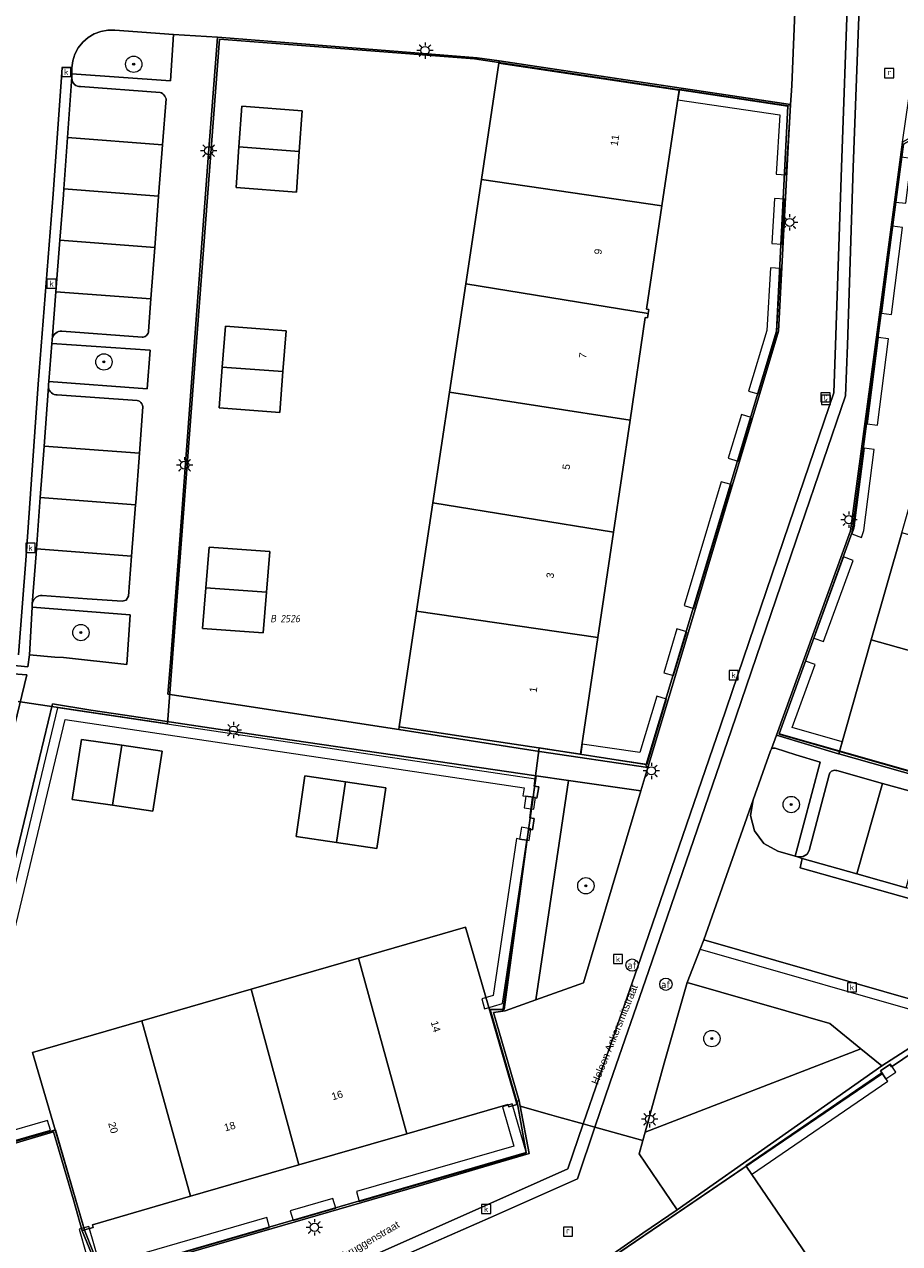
# Model space of a CAD drawing. Header units: metres. Extents: x 207466 to 209466, y 475780 to 477780.
# Tile 130 of 189: x 208341 to 208384, y 476897 to 476957. Entities that reach past the tile are written whole.
import ezdxf
from ezdxf.enums import TextEntityAlignment as Align

# ---------------------------------------------------------------- set-up
doc = ezdxf.new("R2010")
doc.units = ezdxf.units.M
doc.layers.get('0').update_dxf_attribs({"color": 253, "linetype": 'CONTINUOUS'})
for name, color, linetype, lineweight, true_color in [('B-RO-GR-BEPLANTING_CULTUUR_VASTE PLANTENVAK-GV', 7, 'CONTINUOUS', 0, 0x6d8a47), ('B-RO-GR-BOOM-S', 7, 'CONTINUOUS', 0, 0x6d8a47), ('B-RO-OG-BEBOUWING-GV', 7, 'CONTINUOUS', 0, 0xa50000), ('N-RO-GR-BEPLANTING_CULTUUR_VASTE PLANTENVAK-GV', 7, 'CONTINUOUS', 0, 0x6d8a47), ('N-RO-GR-BOOM-S', 7, 'CONTINUOUS', 0, 0x6d8a47), ('N-RO-GR-GROENVOORZIENING-GV', 7, 'CONTINUOUS', 0, 0x6d8a47), ('N-RO-OG-BEBOUWING-GV', 7, 'CONTINUOUS', 0, 0xa50000)]:
    doc.layers.add(name, color=color, linetype=linetype, lineweight=lineweight, true_color=true_color)
for name, color, linetype, lineweight in [('B-RO-KL-ET_LS_OV_LICHTMAST-S', 253, 'CONTINUOUS', 0), ('B-RO-OG-BEBOUWING-T18', 7, 'CONTINUOUS', 0), ('B-RO-OG-TERREIN_CULTUURSCHEIDING-GV', 253, 'CONTINUOUS', 0), ('B-RO-OG-TERREIN_ERF-GV', 253, 'CONTINUOUS', 0), ('B-RO-RI-GWA_KOLK-S', 253, 'CONTINUOUS', 0), ('B-RO-RI-GWA_RIOOLPUT-S', 253, 'CONTINUOUS', 0), ('B-RO-VH-VERHARDING_STRAATBAKSTEEN-GV', 253, 'CONTINUOUS', 0), ('B-WE-KG-GRENS_PERCEEL-GV', 150, 'CONTINUOUS', 18), ('B-WE-KG-GRENS_PERCEEL-S', 150, 'CONTINUOUS', 25), ('N-RO-IE-TERREINAFSCHEIDING_KUNSTMATIG_MUUR-GV', 253, 'CONTINUOUS', 0), ('N-RO-KL-ET_LS_OV_LICHTMAST-S', 253, 'CONTINUOUS', 0), ('N-RO-OG-TERREIN_CULTUURSCHEIDING-GV', 253, 'CONTINUOUS', 0), ('N-RO-OG-TOPOGRAFIE-T18', 7, 'CONTINUOUS', 0), ('N-RO-RI-GWA_KOLK-S', 253, 'CONTINUOUS', 0), ('N-RO-RI-GWA_RIOOLPUT-S', 253, 'CONTINUOUS', 0), ('N-RO-VH-VERHARDING_STRAATBAKSTEEN-GV', 253, 'CONTINUOUS', 0), ('N-RO-VW-AFSLUITPAAL-S', 253, 'CONTINUOUS', 0)]:
    doc.layers.add(name, color=color, linetype=linetype, lineweight=lineweight)
doc.styles.add('NLCS-ISO', font='NLCS-ISO.ttf')
doc.styles.add('NLCS-ISO-M200-T18', font='NLCS-ISO.ttf', dxfattribs={"height": 1.8})

# ---------------------------------------------------------------- blocks, each defined once
blk = doc.blocks.new('SKL-ET_OV_LICHTMAST-SO1')
at = {"color": 0, "linetype": 'ByBlock', "lineweight": -2}
blk.add_circle((0, 0), 1, dxfattribs=at)
for points in [[(-1.25, 0), (-2, 0)], [(-1.4142, 1.4142), (-0.8839, 0.8839)], [(0, 2), (0, 1.25)], [(0.8839, 0.8839), (1.4142, 1.4142)], [(2, 0), (1.25, 0)], [(-1.4142, -1.4142), (-0.8839, -0.8839)], [(0, -1.25), (0, -2)], [(0.8839, -0.8839), (1.4142, -1.4142)]]:
    blk.add_open_spline(points, degree=1, dxfattribs=at)
blk = doc.blocks.new('SVW-AFSLUITPAAL-SO1')
at = {"lineweight": -2}
blk.add_circle((0, 0), 1.5, dxfattribs=at)
at = {"lineweight": -2, "insert": (0, 0), "char_height": 1.8, "attachment_point": 5, "line_spacing_factor": 0.8, "style": 'NLCS-ISO'}
blk.add_mtext('{\\C256;af}', dxfattribs=at)
blk = doc.blocks.new('SRI-KOLK-SO1')
at = {"color": 0, "linetype": 'ByBlock', "lineweight": -2, "flags": 128}
blk.add_lwpolyline([(-1.125, -1.125), (1.125, -1.125), (1.125, 1.125), (-1.125, 1.125), (-1.125, -1.125)], dxfattribs=at)
at = {"color": 0, "linetype": 'ByBlock', "lineweight": -2, "insert": (0, 0), "char_height": 1.5, "attachment_point": 5, "line_spacing_factor": 0.8, "style": 'NLCS-ISO'}
blk.add_mtext('{\\C0;k}', dxfattribs=at)
blk = doc.blocks.new('SRI-PUT_INSPECTIEPUT_RIOOLPUT-SO1')
at = {"color": 0, "linetype": 'ByBlock', "lineweight": -2, "flags": 128}
blk.add_lwpolyline([(-1.125, -1.125), (1.125, -1.125), (1.125, 1.125), (-1.125, 1.125), (-1.125, -1.125)], dxfattribs=at)
at = {"color": 0, "linetype": 'ByBlock', "lineweight": -2, "insert": (0, 0.2828), "char_height": 1.5, "attachment_point": 5, "line_spacing_factor": 0.8, "style": 'NLCS-ISO'}
blk.add_mtext('{\\C0;r}', dxfattribs=at)
blk = doc.blocks.new('SGR-BOOM_01-SO1')
at = {"linetype": 'Continuous'}
h = blk.add_hatch(color=0, dxfattribs=at)
edge = h.paths.add_edge_path()
edge.add_arc((0, 0), 0.25, 0, 360)
at = {"color": 0, "linetype": 'ByBlock', "lineweight": -2}
for radius in [2, 0.25]:
    blk.add_circle((0, 0), radius, dxfattribs=at)
blk = doc.blocks.new('SKG-PERCEELNUMMER-SO')
at = {"style": 'NLCS-ISO', "oblique": 10, "flags": 1}
blk.add_attdef('GEMEENTECODE', text='', height=1.8, dxfattribs=at).set_placement((0, 2.55), align=Align.MIDDLE_CENTER)
at = {"style": 'NLCS-ISO', "oblique": 10}
blk.add_attdef('SECTIE', text='', height=1.8, dxfattribs=at).set_placement((-0.5, 0), align=Align.MIDDLE_RIGHT)
blk.add_attdef('PERCEELNUMMER', text='', height=1.8, dxfattribs=at).set_placement((0.5, 0), align=Align.MIDDLE_LEFT)

msp = doc.modelspace()

# ---------------------------------------------------------------- linework, layer by layer
at = {"layer": 'B-RO-GR-BEPLANTING_CULTUUR_VASTE PLANTENVAK-GV', "flags": 128}
for points in [[(208343.182, 476954.113), (208348.005, 476953.766), (208348.156, 476956.033), (208345.284, 476956.245), (208344.936, 476956.245), (208344.595, 476956.184), (208344.269, 476956.062), (208343.971, 476955.883), (208343.71, 476955.655), (208343.495, 476955.383), (208343.331, 476955.077), (208343.226, 476954.746), (208343.182, 476954.407), (208343.181, 476954.402), (208343.182, 476954.113)], [(208342.198, 476940.921), (208342.053, 476939.049), (208346.872, 476938.698), (208347.018, 476940.594), (208342.198, 476940.921)], [(208342.349, 476925.576), (208342.77, 476925.548), (208345.868, 476925.202), (208346.031, 476927.641), (208341.231, 476928.016), (208341.104, 476925.677), (208342.349, 476925.576)], [(208378.586, 476915.833), (208379.813, 476920.426), (208378.619, 476920.793), (208377.611, 476921.121), (208377.516, 476921.116), (208377.424, 476921.077), (208377.379, 476920.979), (208376.533, 476918.583), (208376.399, 476917.818), (208376.597, 476917.071), (208377.047, 476916.45), (208377.734, 476916.08), (208378.586, 476915.833)], [(208372.812, 476898.527), (208382.835, 476905.569), (208381.796, 476906.414), (208371.242, 476902.333), (208371.127, 476901.917), (208370.945, 476901.262), (208372.812, 476898.527)]]:
    msp.add_lwpolyline(points, dxfattribs=at)
at = {"layer": 'B-RO-OG-BEBOUWING-GV', "flags": 128}
for points in [[(208372.904, 476953.304), (208364.079, 476954.63), (208363.225, 476948.938), (208372.059, 476947.653), (208372.904, 476953.304)], [(208354.449, 476952.306), (208351.497, 476952.526), (208351.361, 476950.536), (208354.313, 476950.316), (208354.449, 476952.306)], [(208354.313, 476950.316), (208351.361, 476950.536), (208351.224, 476948.547), (208354.176, 476948.327), (208354.313, 476950.316)], [(208372.059, 476947.653), (208363.225, 476948.938), (208362.46, 476943.839), (208371.391, 476942.383), (208371.419, 476942.585), (208371.303, 476942.602), (208372.059, 476947.653)], [(208371.248, 476942.183), (208371.361, 476942.17), (208371.391, 476942.383), (208362.46, 476943.839), (208361.664, 476938.534), (208370.504, 476937.164), (208371.248, 476942.183)], [(208353.666, 476941.53), (208350.696, 476941.756), (208350.544, 476939.764), (208353.514, 476939.538), (208353.666, 476941.53)], [(208353.514, 476939.538), (208350.544, 476939.764), (208350.392, 476937.772), (208353.362, 476937.546), (208353.514, 476939.538)], [(208370.504, 476937.164), (208361.664, 476938.534), (208360.851, 476933.118), (208369.692, 476931.689), (208370.504, 476937.164)], [(208369.692, 476931.689), (208360.851, 476933.118), (208360.056, 476927.818), (208368.926, 476926.527), (208369.692, 476931.689)], [(208392.409, 476929.213), (208383.813, 476931.659), (208382.314, 476926.415), (208390.921, 476923.999), (208392.409, 476929.213)], [(208352.865, 476930.734), (208349.895, 476930.952), (208349.734, 476928.966), (208352.704, 476928.748), (208352.865, 476930.734)], [(208352.704, 476928.748), (208349.734, 476928.966), (208349.572, 476926.979), (208352.542, 476926.761), (208352.704, 476928.748)], [(208368.926, 476926.527), (208360.056, 476927.818), (208359.206, 476922.154), (208368.081, 476920.831), (208368.926, 476926.527)], [(208390.921, 476923.999), (208382.314, 476926.415), (208380.754, 476920.957), (208389.355, 476918.511), (208390.921, 476923.999)], [(208345.629, 476921.256), (208343.652, 476921.547), (208343.196, 476918.611), (208345.173, 476918.32), (208345.629, 476921.256)], [(208347.605, 476920.964), (208345.629, 476921.256), (208345.173, 476918.32), (208347.149, 476918.028), (208347.605, 476920.964)], [(208354.592, 476919.758), (208354.152, 476916.79), (208356.13, 476916.496), (208356.571, 476919.464), (208354.592, 476919.758)], [(208356.571, 476919.464), (208356.13, 476916.496), (208358.108, 476916.202), (208358.549, 476919.17), (208356.571, 476919.464)], [(208359.571, 476902.255), (208364.527, 476903.69), (208364.574, 476903.563), (208364.968, 476903.683), (208364.926, 476903.827), (208362.442, 476912.362), (208357.212, 476910.849), (208359.571, 476902.255)], [(208357.212, 476910.849), (208351.96, 476909.329), (208354.291, 476900.726), (208359.571, 476902.255), (208357.212, 476910.849)], [(208351.96, 476909.329), (208346.598, 476907.778), (208348.989, 476899.191), (208354.291, 476900.726), (208351.96, 476909.329)], [(208346.598, 476907.778), (208341.254, 476906.232), (208343.803, 476897.545), (208344.215, 476897.666), (208344.184, 476897.8), (208348.989, 476899.191), (208346.598, 476907.778)], [(208376.192, 476900.662), (208368.802, 476895.636), (208372.045, 476890.891), (208379.442, 476895.908), (208376.192, 476900.662)]]:
    msp.add_lwpolyline(points, dxfattribs=at)
at = {"layer": 'B-RO-OG-TERREIN_CULTUURSCHEIDING-GV', "flags": 128}
for points in [[(208365.9, 476908.801), (208368.223, 476909.632), (208371.033, 476919.026), (208367.495, 476919.54), (208365.905, 476919.771), (208364.279, 476908.246), (208364.386, 476908.259), (208365.9, 476908.801)], [(208381.796, 476906.414), (208380.282, 476907.645), (208378.131, 476908.267), (208373.3, 476909.651), (208372.176, 476905.701), (208371.242, 476902.333), (208381.796, 476906.414)]]:
    msp.add_lwpolyline(points, dxfattribs=at)
at = {"layer": 'B-RO-OG-TERREIN_ERF-GV', "flags": 128}
for points in [[(208359.186, 476922.023), (208359.206, 476922.154), (208360.056, 476927.818), (208360.851, 476933.118), (208361.664, 476938.534), (208362.46, 476943.839), (208363.225, 476948.938), (208364.079, 476954.63), (208364.095, 476954.738), (208363.02, 476954.898), (208359.976, 476955.128), (208350.309, 476955.909), (208349.859, 476950.005), (208349.232, 476941.649), (208348.541, 476932.401), (208348.005, 476925.304), (208347.878, 476923.763), (208351.32, 476923.237), (208359.186, 476922.023)], [(208359.186, 476922.023), (208366.073, 476920.96), (208371.377, 476920.177), (208372.318, 476923.322), (208375.166, 476932.806), (208377.775, 476941.511), (208378.227, 476950.243), (208378.352, 476952.607), (208370.932, 476953.718), (208364.095, 476954.738), (208364.079, 476954.63), (208372.904, 476953.304), (208372.059, 476947.653), (208371.303, 476942.602), (208371.419, 476942.585), (208371.391, 476942.383), (208371.361, 476942.17), (208371.248, 476942.183), (208370.504, 476937.164), (208369.692, 476931.689), (208368.926, 476926.527), (208368.081, 476920.831), (208359.206, 476922.154), (208359.186, 476922.023)], [(208377.666, 476921.752), (208380.706, 476920.836), (208380.718, 476920.833), (208380.754, 476920.957), (208382.314, 476926.415), (208383.813, 476931.659), (208385.246, 476936.672), (208386.781, 476942.043), (208388.249, 476947.179), (208389.782, 476952.542), (208389.813, 476952.652), (208389.808, 476952.653), (208388.053, 476953.157), (208383.834, 476950.759), (208382.641, 476941.718), (208381.295, 476931.756), (208377.666, 476921.752)], [(208354.313, 476950.316), (208354.176, 476948.327), (208351.224, 476948.547), (208351.361, 476950.536), (208351.497, 476952.526), (208354.449, 476952.306), (208354.313, 476950.316)], [(208409.206, 476948.03), (208398.807, 476950.115), (208389.813, 476952.652), (208389.782, 476952.542), (208398.365, 476950.089), (208396.86, 476944.816), (208395.373, 476939.602), (208393.834, 476934.207), (208392.409, 476929.213), (208390.921, 476923.999), (208389.355, 476918.511), (208380.754, 476920.957), (208380.718, 476920.833), (208389.445, 476918.381), (208399.718, 476915.505), (208402.87, 476914.598), (208403.384, 476917.255), (208404.412, 476922.659), (208406.556, 476934.018), (208407.808, 476940.652), (208409.206, 476948.03)], [(208353.514, 476939.538), (208353.362, 476937.546), (208350.392, 476937.772), (208350.544, 476939.764), (208350.696, 476941.756), (208353.666, 476941.53), (208353.514, 476939.538)], [(208352.704, 476928.748), (208352.542, 476926.761), (208349.572, 476926.979), (208349.734, 476928.966), (208349.895, 476930.952), (208352.865, 476930.734), (208352.704, 476928.748)], [(208304.86, 476915.833), (208305.249, 476915.739), (208310.213, 476914.542), (208315.717, 476913.214), (208320.711, 476912.009), (208326.253, 476910.672), (208331.238, 476909.469), (208336.786, 476908.131), (208336.926, 476908.099), (208337.467, 476910.333), (208339.658, 476919.308), (208340.978, 476924.712), (208340.299, 476924.758), (208335.677, 476925.104), (208326.062, 476925.823), (208314.381, 476926.7), (208308.64, 476927.11), (208306.371, 476927.295), (208306.361, 476927.177), (208306.301, 476926.38), (208305.886, 476920.85), (208305.804, 476919.756), (208304.86, 476915.833)], [(208357.212, 476910.849), (208362.442, 476912.362), (208364.926, 476903.827), (208365.072, 476903.87), (208363.813, 476908.19), (208364.279, 476908.246), (208365.905, 476919.771), (208352.629, 476921.699), (208345.772, 476922.729), (208344.108, 476922.973), (208342.23, 476923.279), (208341.178, 476918.879), (208339.274, 476911.102), (208337.121, 476902.305), (208337.1, 476902.221), (208339.756, 476901.598), (208342.274, 476902.35), (208343.267, 476899.011), (208343.688, 476897.498), (208343.803, 476897.545), (208341.254, 476906.232), (208346.598, 476907.778), (208351.96, 476909.329), (208357.212, 476910.849)], [(208345.173, 476918.32), (208343.196, 476918.611), (208343.652, 476921.547), (208345.629, 476921.256), (208347.605, 476920.964), (208347.149, 476918.028), (208345.173, 476918.32)], [(208354.592, 476919.758), (208356.571, 476919.464), (208358.549, 476919.17), (208358.108, 476916.202), (208356.13, 476916.496), (208354.152, 476916.79), (208354.592, 476919.758)], [(208384.422, 476906.594), (208382.835, 476905.569), (208372.812, 476898.527), (208371.128, 476897.38), (208368.762, 476895.744), (208368.74, 476895.729)], [(208365.558, 476901.288), (208365.123, 476903.6), (208365.072, 476903.87), (208364.926, 476903.827), (208364.968, 476903.683), (208364.574, 476903.563), (208364.527, 476903.69), (208359.571, 476902.255), (208354.291, 476900.726), (208348.989, 476899.191), (208344.184, 476897.8), (208344.215, 476897.666), (208343.803, 476897.545), (208343.688, 476897.498), (208343.689, 476897.494), (208344.623, 476895.201), (208352.988, 476897.614), (208360.129, 476899.693), (208365.558, 476901.288)], [(208368.74, 476895.729), (208368.802, 476895.636), (208376.192, 476900.662), (208379.442, 476895.908), (208382.41, 476891.568), (208385.495, 476887.055)]]:
    msp.add_lwpolyline(points, dxfattribs=at)
at = {"layer": 'B-RO-VH-VERHARDING_STRAATBAKSTEEN-GV', "flags": 128}
for points in [[(208368.785, 476902.573), (208369.534, 476904.775), (208371.41, 476910.188), (208375.475, 476922.016), (208378.865, 476931.959), (208381.057, 476938.36), (208381.146, 476940.837), (208381.429, 476949.522), (208381.748, 476958.221), (208382.067, 476967.655), (208382.022, 476967.659), (208381.553, 476967.705), (208381.489, 476967.711), (208381.17, 476958.25), (208380.859, 476949.521), (208380.567, 476940.83), (208380.485, 476938.496), (208378.297, 476932.098), (208374.937, 476922.212), (208370.865, 476910.38), (208368.968, 476904.961), (208368.21, 476902.735), (208368.785, 476902.573)], [(208340.562, 476925.68), (208340.94, 476930.534), (208341.524, 476938.92), (208342.259, 476948.225), (208342.676, 476953.944), (208342.713, 476954.426), (208343.182, 476954.407), (208343.226, 476954.746), (208343.331, 476955.077), (208343.495, 476955.383), (208343.71, 476955.655), (208343.971, 476955.883), (208344.269, 476956.062), (208344.595, 476956.184), (208344.936, 476956.245), (208345.284, 476956.245), (208348.156, 476956.033), (208350.309, 476955.909), (208359.976, 476955.128), (208363.02, 476954.898), (208364.095, 476954.738), (208370.932, 476953.718), (208378.352, 476952.607), (208378.389, 476953.049), (208378.42, 476953.54), (208378.751, 476961.524)], [(208378.751, 476961.524), (208378.42, 476953.54), (208378.389, 476953.049), (208378.352, 476952.607), (208378.227, 476950.243), (208377.775, 476941.511), (208375.166, 476932.806), (208372.318, 476923.322), (208371.377, 476920.177), (208371.033, 476919.026), (208368.223, 476909.632), (208365.9, 476908.801), (208364.386, 476908.259), (208364.279, 476908.246), (208363.813, 476908.19), (208365.072, 476903.87)], [(208371.127, 476901.917), (208371.242, 476902.333), (208372.176, 476905.701), (208373.3, 476909.651), (208373.942, 476911.284), (208374.111, 476911.745), (208376.533, 476918.583), (208377.379, 476920.979), (208377.424, 476921.077), (208377.666, 476921.752), (208381.295, 476931.756), (208382.641, 476941.718), (208383.834, 476950.759), (208385.388, 476961.466)], [(208365.072, 476903.87), (208365.123, 476903.6), (208366.565, 476903.196), (208367.021, 476903.068), (208368.21, 476902.735), (208368.968, 476904.961), (208370.865, 476910.38), (208374.937, 476922.212), (208378.297, 476932.098), (208380.485, 476938.496), (208380.567, 476940.83), (208380.859, 476949.521), (208381.17, 476958.25)], [(208381.748, 476958.221), (208381.429, 476949.522), (208381.146, 476940.837), (208381.057, 476938.36), (208378.865, 476931.959), (208375.475, 476922.016), (208371.41, 476910.188), (208369.534, 476904.775), (208368.785, 476902.573), (208371.127, 476901.917)], [(208374.111, 476911.745), (208412.776, 476900.647), (208412.798, 476900.641), (208413.042, 476901.671), (208414.555, 476909.673), (208415.813, 476916.314), (208417.081, 476923.103), (208419.191, 476934.291), (208420.589, 476941.733), (208421.924, 476948.691), (208422.376, 476951.108), (208420.326, 476951.529), (208414.804, 476952.523), (208410.136, 476953.404), (208403.188, 476954.718), (208401.103, 476955.147), (208399.912, 476955.4), (208392.425, 476957.519)], [(208339.274, 476911.102), (208341.178, 476918.879), (208342.23, 476923.279), (208344.108, 476922.973), (208345.772, 476922.729), (208352.629, 476921.699), (208365.905, 476919.771), (208367.495, 476919.54), (208371.033, 476919.026), (208371.377, 476920.177), (208366.073, 476920.96), (208359.186, 476922.023), (208351.32, 476923.237), (208347.878, 476923.763), (208348.005, 476925.304), (208348.541, 476932.401), (208349.232, 476941.649), (208349.859, 476950.005), (208350.309, 476955.909), (208348.156, 476956.033), (208348.005, 476953.766), (208343.182, 476954.113), (208343.182, 476953.955), (208343.179, 476953.875), (208343.192, 476953.796), (208343.219, 476953.721), (208343.26, 476953.652), (208343.313, 476953.593), (208343.377, 476953.544), (208343.449, 476953.509), (208343.526, 476953.487), (208343.606, 476953.481), (208347.5, 476953.199), (208347.57, 476953.171), (208347.634, 476953.131), (208347.69, 476953.08), (208347.736, 476953.02), (208347.77, 476952.953), (208347.791, 476952.88), (208347.618, 476950.64), (208347.423, 476948.127), (208347.369, 476947.423), (208347.235, 476945.615), (208347.048, 476943.101), (208346.931, 476941.52), (208346.926, 476941.467), (208346.911, 476941.416), (208346.888, 476941.368), (208346.856, 476941.326), (208346.817, 476941.289), (208346.773, 476941.26), (208346.723, 476941.24), (208346.671, 476941.229), (208346.618, 476941.227), (208342.693, 476941.515), (208342.612, 476941.513), (208342.533, 476941.496), (208342.458, 476941.466), (208342.39, 476941.422), (208342.33, 476941.368), (208342.281, 476941.304), (208342.244, 476941.232), (208342.22, 476941.154), (208342.21, 476941.074), (208342.198, 476940.921), (208347.018, 476940.594), (208346.872, 476938.698), (208342.053, 476939.049), (208342.042, 476938.905), (208342.034, 476938.83), (208342.035, 476938.813), (208342.039, 476938.755), (208342.058, 476938.682), (208342.09, 476938.614), (208342.134, 476938.552), (208342.188, 476938.5), (208342.25, 476938.458), (208342.319, 476938.428), (208342.393, 476938.411), (208342.468, 476938.407), (208346.369, 476938.131), (208346.44, 476938.107), (208346.505, 476938.07), (208346.561, 476938.021), (208346.608, 476937.963), (208346.642, 476937.896), (208346.662, 476937.824), (208346.489, 476935.542), (208346.307, 476933.132), (208346.299, 476933.029), (208346.102, 476930.517), (208345.948, 476928.553), (208345.844, 476928.359), (208345.643, 476928.301), (208343.928, 476928.427), (208341.73, 476928.582), (208341.65, 476928.582), (208341.571, 476928.567), (208341.497, 476928.539), (208341.428, 476928.499), (208341.367, 476928.447), (208341.317, 476928.385), (208341.278, 476928.315), (208341.251, 476928.24), (208341.239, 476928.161), (208341.231, 476928.016), (208346.031, 476927.641), (208345.868, 476925.202), (208342.77, 476925.548), (208342.349, 476925.576), (208341.104, 476925.677), (208341.032, 476925.099), (208340.185, 476925.171)], [(208341.104, 476925.677), (208341.231, 476928.016), (208341.239, 476928.161), (208341.43, 476930.63), (208341.447, 476930.866), (208341.633, 476933.38), (208341.819, 476935.893), (208342.035, 476938.813), (208342.034, 476938.83), (208342.042, 476938.905), (208342.053, 476939.049), (208342.198, 476940.921), (208342.21, 476941.074), (208342.396, 476943.451), (208342.592, 476945.963), (208342.766, 476948.189), (208342.787, 476948.476), (208342.968, 476950.989), (208343.182, 476953.955), (208343.182, 476954.113), (208343.181, 476954.402), (208343.182, 476954.407), (208342.713, 476954.426), (208342.676, 476953.944), (208342.259, 476948.225), (208341.524, 476938.92), (208340.94, 476930.534), (208340.562, 476925.68)], [(208342.968, 476950.989), (208347.618, 476950.64), (208347.791, 476952.88), (208347.77, 476952.953), (208347.736, 476953.02), (208347.69, 476953.08), (208347.634, 476953.131), (208347.57, 476953.171), (208347.5, 476953.199), (208343.606, 476953.481), (208343.526, 476953.487), (208343.449, 476953.509), (208343.377, 476953.544), (208343.313, 476953.593), (208343.26, 476953.652), (208343.219, 476953.721), (208343.192, 476953.796), (208343.179, 476953.875), (208343.182, 476953.955), (208342.968, 476950.989)], [(208342.787, 476948.476), (208347.423, 476948.127), (208347.618, 476950.64), (208342.968, 476950.989), (208342.787, 476948.476)], [(208342.592, 476945.963), (208347.235, 476945.615), (208347.369, 476947.423), (208347.423, 476948.127), (208342.787, 476948.476), (208342.766, 476948.189), (208342.592, 476945.963)], [(208342.396, 476943.451), (208347.048, 476943.101), (208347.235, 476945.615), (208342.592, 476945.963), (208342.396, 476943.451)], [(208347.048, 476943.101), (208342.396, 476943.451), (208342.21, 476941.074), (208342.22, 476941.154), (208342.244, 476941.232), (208342.281, 476941.304), (208342.33, 476941.368), (208342.39, 476941.422), (208342.458, 476941.466), (208342.533, 476941.496), (208342.612, 476941.513), (208342.693, 476941.515), (208346.618, 476941.227), (208346.671, 476941.229), (208346.723, 476941.24), (208346.773, 476941.26), (208346.817, 476941.289), (208346.856, 476941.326), (208346.888, 476941.368), (208346.911, 476941.416), (208346.926, 476941.467), (208346.931, 476941.52), (208347.048, 476943.101)], [(208341.819, 476935.893), (208346.489, 476935.542), (208346.662, 476937.824), (208346.642, 476937.896), (208346.608, 476937.963), (208346.561, 476938.021), (208346.505, 476938.07), (208346.44, 476938.107), (208346.369, 476938.131), (208342.468, 476938.407), (208342.393, 476938.411), (208342.319, 476938.428), (208342.25, 476938.458), (208342.188, 476938.5), (208342.134, 476938.552), (208342.09, 476938.614), (208342.058, 476938.682), (208342.039, 476938.755), (208342.035, 476938.813), (208341.819, 476935.893)], [(208341.633, 476933.38), (208346.299, 476933.029), (208346.307, 476933.132), (208346.489, 476935.542), (208341.819, 476935.893), (208341.633, 476933.38)], [(208341.447, 476930.866), (208346.102, 476930.517), (208346.299, 476933.029), (208341.633, 476933.38), (208341.447, 476930.866)], [(208346.102, 476930.517), (208341.447, 476930.866), (208341.43, 476930.63), (208341.239, 476928.161), (208341.251, 476928.24), (208341.278, 476928.315), (208341.317, 476928.385), (208341.367, 476928.447), (208341.428, 476928.499), (208341.497, 476928.539), (208341.571, 476928.567), (208341.65, 476928.582), (208341.73, 476928.582), (208343.928, 476928.427), (208345.643, 476928.301), (208345.844, 476928.359), (208345.948, 476928.553), (208346.102, 476930.517)], [(208340.185, 476925.171), (208341.032, 476925.099), (208341.104, 476925.677)], [(208340.299, 476924.758), (208340.978, 476924.712), (208339.658, 476919.308)], [(208389.445, 476918.381), (208380.718, 476920.833), (208380.706, 476920.836), (208377.666, 476921.752), (208377.424, 476921.077), (208377.516, 476921.116), (208377.611, 476921.121), (208378.619, 476920.793)], [(208378.619, 476920.793), (208379.813, 476920.426), (208378.586, 476915.833), (208378.694, 476915.802), (208378.974, 476915.809), (208379.172, 476915.932), (208379.271, 476916.116), (208380.246, 476919.811), (208380.263, 476919.862), (208380.289, 476919.909), (208380.323, 476919.95), (208380.365, 476919.985), (208380.412, 476920.011), (208380.464, 476920.027), (208380.517, 476920.034), (208380.571, 476920.031), (208380.623, 476920.018), (208382.865, 476919.391), (208385.292, 476918.713)], [(208378.694, 476915.802), (208378.93, 476915.713), (208381.598, 476914.962), (208382.865, 476919.391), (208380.623, 476920.018), (208380.571, 476920.031), (208380.517, 476920.034), (208380.464, 476920.027), (208380.412, 476920.011), (208380.365, 476919.985), (208380.323, 476919.95), (208380.289, 476919.909), (208380.263, 476919.862), (208380.246, 476919.811), (208379.271, 476916.116), (208379.172, 476915.932), (208378.974, 476915.809), (208378.694, 476915.802)], [(208384.024, 476914.279), (208385.292, 476918.713), (208382.865, 476919.391), (208381.598, 476914.962), (208384.024, 476914.279)], [(208385.441, 476913.395), (208378.826, 476915.255), (208378.93, 476915.713), (208378.694, 476915.802), (208378.586, 476915.833), (208377.734, 476916.08), (208377.047, 476916.45), (208376.597, 476917.071), (208376.399, 476917.818), (208376.533, 476918.583), (208374.111, 476911.745)], [(208406.043, 476908.117), (208405.655, 476908.235), (208402.909, 476909.009), (208402.055, 476909.234), (208401.594, 476909.363), (208401.116, 476909.497), (208401.033, 476909.52), (208398.582, 476910.195), (208396.999, 476910.631), (208396.154, 476910.869), (208393.727, 476911.55), (208391.301, 476912.232), (208388.875, 476912.913), (208387.727, 476913.236), (208386.449, 476913.596), (208384.024, 476914.279), (208381.598, 476914.962), (208378.93, 476915.713), (208378.826, 476915.255), (208385.441, 476913.395), (208393.941, 476910.998), (208402.861, 476908.486), (208405.927, 476907.636), (208406.043, 476908.117)], [(208412.776, 476900.647), (208374.111, 476911.745), (208373.942, 476911.284), (208373.3, 476909.651), (208378.131, 476908.267)], [(208378.131, 476908.267), (208380.282, 476907.645), (208381.796, 476906.414), (208382.835, 476905.569), (208384.422, 476906.594)], [(208368.21, 476902.735), (208367.021, 476903.068), (208366.565, 476903.196), (208365.123, 476903.6), (208365.558, 476901.288), (208360.129, 476899.693), (208352.988, 476897.614), (208344.623, 476895.201), (208343.689, 476897.494), (208343.688, 476897.498), (208343.267, 476899.011), (208342.274, 476902.35), (208339.756, 476901.598)], [(208354.697, 476894.867), (208363.388, 476898.72), (208367.459, 476900.529), (208368.21, 476902.735)], [(208354.968, 476894.337), (208363.667, 476898.159), (208367.924, 476900.04), (208368.785, 476902.573), (208368.21, 476902.735), (208367.459, 476900.529), (208363.388, 476898.72), (208354.697, 476894.867)], [(208368.762, 476895.744), (208371.128, 476897.38), (208372.812, 476898.527), (208370.945, 476901.262), (208371.127, 476901.917), (208368.785, 476902.573), (208367.924, 476900.04), (208363.667, 476898.159), (208354.968, 476894.337)]]:
    msp.add_lwpolyline(points, dxfattribs=at)
at = {"layer": 'B-WE-KG-GRENS_PERCEEL-GV'}
for points in [[(208339.781, 476901.688), (208342.382, 476902.439), (208343.805, 476897.54), (208344.685, 476895.309), (208365.414, 476901.34), (208365.002, 476903.72), (208363.662, 476908.327), (208363.673, 476908.327), (208364.344, 476908.333), (208365.527, 476917.145), (208365.735, 476917.117), (208365.809, 476917.672), (208365.601, 476917.7), (208365.737, 476918.707), (208365.943, 476918.665), (208366.043, 476919.226), (208365.811, 476919.263), (208366.062, 476921.132), (208371.294, 476920.315), (208377.674, 476941.518), (208378.224, 476952.528), (208362.891, 476954.838), (208350.402, 476955.799), (208347.861, 476922.299), (208340.547, 476923.393)], [(208340.547, 476923.393), (208347.861, 476922.299), (208350.402, 476955.799), (208362.891, 476954.838), (208378.224, 476952.528), (208377.674, 476941.518), (208371.294, 476920.315), (208366.062, 476921.132), (208365.811, 476919.263), (208366.043, 476919.226), (208365.943, 476918.665), (208365.737, 476918.707), (208365.601, 476917.7), (208365.809, 476917.672), (208365.735, 476917.117), (208365.527, 476917.145), (208364.344, 476908.333), (208363.673, 476908.327), (208363.662, 476908.327), (208365.002, 476903.72), (208365.414, 476901.34), (208344.685, 476895.309), (208343.805, 476897.54), (208342.382, 476902.439), (208339.781, 476901.688)], [(208384.917, 476906.614), (208383.304, 476905.521), (208383.225, 476905.637), (208382.771, 476905.328), (208382.855, 476905.203), (208366.742, 476894.247), (208385.278, 476867.094)], [(208385.278, 476867.094), (208366.742, 476894.247), (208382.855, 476905.203), (208382.771, 476905.328), (208383.225, 476905.637), (208383.304, 476905.521), (208384.917, 476906.614)]]:
    msp.add_lwpolyline(points, dxfattribs=at)
for points in [[(208377.8, 476921.822), (208402.77, 476914.73), (208409.1, 476947.965), (208388.061, 476953.045), (208383.893, 476950.664), (208381.371, 476931.684)], [(208377.8, 476921.822), (208381.371, 476931.684), (208383.893, 476950.664), (208388.061, 476953.045), (208409.1, 476947.965), (208402.77, 476914.73)]]:
    msp.add_lwpolyline(points, close=True, dxfattribs=at)
at = {"layer": 'N-RO-GR-BEPLANTING_CULTUUR_VASTE PLANTENVAK-GV', "flags": 128}
msp.add_lwpolyline([(208365.9, 476908.801), (208367.495, 476919.54), (208365.905, 476919.771), (208364.279, 476908.246), (208364.386, 476908.259), (208365.9, 476908.801)], dxfattribs=at)
at = {"layer": 'N-RO-GR-GROENVOORZIENING-GV', "flags": 128}
for points in [[(208372.922, 476953.336), (208372.848, 476952.841), (208377.83, 476952.101), (208377.655, 476949.206), (208378.154, 476949.175), (208378.357, 476952.528), (208372.922, 476953.336)], [(208383.783, 476950.033), (208383.503, 476947.838), (208383.998, 476947.774), (208384.279, 476949.968), (208383.783, 476950.033)], [(208378.082, 476947.977), (208377.583, 476948.007), (208377.45, 476945.812), (208377.95, 476945.782), (208378.082, 476947.977)], [(208383.351, 476946.648), (208382.808, 476942.395), (208383.304, 476942.331), (208383.846, 476946.584), (208383.351, 476946.648)], [(208377.877, 476944.584), (208377.378, 476944.618), (208377.194, 476941.557), (208376.301, 476938.589), (208376.781, 476938.448), (208377.689, 476941.468), (208377.877, 476944.584)], [(208382.656, 476941.205), (208382.116, 476936.978), (208382.612, 476936.914), (208383.152, 476941.141), (208382.656, 476941.205)], [(208376.435, 476937.299), (208375.956, 476937.443), (208375.312, 476935.302), (208375.791, 476935.158), (208376.435, 476937.299)], [(208381.964, 476935.787), (208381.466, 476931.887), (208381.361, 476931.597), (208381.828, 476931.418), (208381.955, 476931.768), (208382.46, 476935.725), (208381.964, 476935.787)], [(208375.446, 476934.009), (208374.967, 476934.153), (208373.146, 476928.098), (208373.625, 476927.954), (208375.446, 476934.009)], [(208380.95, 476930.47), (208379.506, 476926.505), (208379.976, 476926.334), (208381.42, 476930.299), (208380.95, 476930.47)], [(208373.279, 476926.805), (208372.801, 476926.949), (208372.157, 476924.808), (208372.635, 476924.664), (208373.279, 476926.805)], [(208379.096, 476925.377), (208377.791, 476921.795), (208380.751, 476920.948), (208380.889, 476921.429), (208378.445, 476922.128), (208379.565, 476925.206), (208379.096, 476925.377)], [(208372.29, 476923.515), (208371.811, 476923.658), (208370.981, 476920.899), (208368.164, 476921.317), (208368.091, 476920.823), (208371.335, 476920.341), (208372.29, 476923.515)], [(208337.45, 476902.226), (208339.624, 476901.703), (208342.131, 476902.428), (208341.992, 476902.908), (208339.613, 476902.22), (208338.053, 476902.595), (208342.851, 476922.521), (208365.318, 476919.17), (208365.262, 476918.791), (208365.41, 476918.769), (208365.756, 476918.718), (208365.88, 476919.592), (208342.472, 476923.083), (208337.45, 476902.226)], [(208365.445, 476916.621), (208365.098, 476916.672), (208364.95, 476916.694), (208363.808, 476909.011), (208363.248, 476908.849), (208363.387, 476908.368), (208364.256, 476908.62), (208365.445, 476916.621)], [(208383.032, 476904.941), (208382.835, 476905.23), (208376.173, 476900.678), (208376.455, 476900.265), (208383.117, 476904.817), (208383.032, 476904.941)], [(208364.735, 476903.709), (208364.255, 476903.57), (208364.811, 476901.649), (208357.111, 476899.422), (208357.25, 476898.942), (208365.43, 476901.308), (208364.735, 476903.709)], [(208354.013, 476898.005), (208356.097, 476898.608), (208355.958, 476899.089), (208353.874, 476898.486), (208354.013, 476898.005)], [(208352.86, 476897.672), (208352.721, 476898.152), (208344.57, 476895.794), (208344.015, 476897.716), (208343.534, 476897.577), (208344.229, 476895.175), (208352.86, 476897.672)]]:
    msp.add_lwpolyline(points, dxfattribs=at)
at = {"layer": 'N-RO-IE-TERREINAFSCHEIDING_KUNSTMATIG_MUUR-GV', "flags": 128}
for points in [[(208365.875, 476918.7), (208365.756, 476918.718), (208365.41, 476918.769), (208365.325, 476918.195), (208365.671, 476918.144), (208365.79, 476918.126), (208365.875, 476918.7)], [(208365.649, 476917.177), (208365.53, 476917.194), (208365.184, 476917.246), (208365.098, 476916.672), (208365.445, 476916.621), (208365.563, 476916.603), (208365.649, 476917.177)], [(208383.314, 476905.558), (208383.246, 476905.657), (208383.064, 476905.532), (208382.767, 476905.329), (208382.835, 476905.23), (208383.032, 476904.941), (208383.511, 476905.269), (208383.314, 476905.558)]]:
    msp.add_lwpolyline(points, dxfattribs=at)
at = {"layer": 'N-RO-OG-BEBOUWING-GV', "flags": 128}
for points in [[(208356.571, 476919.464), (208354.592, 476919.758), (208354.152, 476916.79), (208356.13, 476916.496), (208356.571, 476919.464)], [(208356.571, 476919.464), (208356.13, 476916.496), (208358.108, 476916.202), (208358.549, 476919.17), (208356.571, 476919.464)]]:
    msp.add_lwpolyline(points, dxfattribs=at)
at = {"layer": 'N-RO-OG-TERREIN_CULTUURSCHEIDING-GV', "flags": 128}
msp.add_lwpolyline([(208371.033, 476919.026), (208367.495, 476919.54), (208365.9, 476908.801), (208368.223, 476909.632), (208371.033, 476919.026)], dxfattribs=at)
at = {"layer": 'N-RO-VH-VERHARDING_STRAATBAKSTEEN-GV', "flags": 128}
for points in [[(208412.776, 476900.647), (208374.111, 476911.745), (208373.942, 476911.284)], [(208373.942, 476911.284), (208398.126, 476904.367), (208400.53, 476903.68), (208402.934, 476902.993), (208405.337, 476902.305), (208407.741, 476901.618), (208410.144, 476900.93), (208412.548, 476900.243), (208412.57, 476900.32)]]:
    msp.add_lwpolyline(points, dxfattribs=at)

# ---------------------------------------------------------------- block references
at = {"layer": 'B-RO-GR-BOOM-S', "xscale": 0.2, "yscale": 0.2, "zscale": 0.2}
for p in [(208346.206, 476954.579), (208344.749, 476940.013), (208343.621, 476926.774), (208378.393, 476918.36), (208374.509, 476906.907)]:
    msp.add_blockref('SGR-BOOM_01-SO1', p, dxfattribs=at)
at = {"layer": 'B-RO-KL-ET_LS_OV_LICHTMAST-S', "xscale": 0.2, "yscale": 0.2, "zscale": 0.2}
for p in [(208360.469, 476955.248), (208349.879, 476950.347), (208348.698, 476934.962), (208351.09, 476921.999)]:
    msp.add_blockref('SKL-ET_OV_LICHTMAST-SO1', p, dxfattribs=at)
at = {"layer": 'B-RO-RI-GWA_KOLK-S', "xscale": 0.2, "yscale": 0.2, "zscale": 0.2}
for p in [(208342.907, 476954.196), (208342.187, 476943.843), (208341.156, 476930.917)]:
    msp.add_blockref('SRI-KOLK-SO1', p, dxfattribs=at)
at = {"layer": 'B-RO-RI-GWA_RIOOLPUT-S', "xscale": 0.2, "yscale": 0.2, "zscale": 0.2}
msp.add_blockref('SRI-PUT_INSPECTIEPUT_RIOOLPUT-SO1', (208367.468, 476897.46), dxfattribs=at)
at = {"layer": 'B-WE-KG-GRENS_PERCEEL-S', "xscale": 0.2, "yscale": 0.2, "zscale": 0.2}
msp.add_blockref('SKG-PERCEELNUMMER-SO', (208353.286, 476927.457), dxfattribs=at).add_auto_attribs({'PERCEELNUMMER': '2526', 'SECTIE': 'B'})
at = {"layer": 'N-RO-GR-BOOM-S', "xscale": 0.2, "yscale": 0.2, "zscale": 0.2}
msp.add_blockref('SGR-BOOM_01-SO1', (208368.34, 476914.383), dxfattribs=at)
at = {"layer": 'N-RO-KL-ET_LS_OV_LICHTMAST-S', "xscale": 0.2, "yscale": 0.2, "zscale": 0.2}
for p in [(208378.314, 476946.838), (208381.215, 476932.293), (208371.548, 476920.006), (208371.462, 476902.965), (208355.053, 476897.672)]:
    msp.add_blockref('SKL-ET_OV_LICHTMAST-SO1', p, dxfattribs=at)
at = {"layer": 'N-RO-RI-GWA_KOLK-S', "xscale": 0.2, "yscale": 0.2, "zscale": 0.2}
for p in [(208380.099, 476938.162), (208375.576, 476924.691), (208369.917, 476910.8), (208381.368, 476909.415), (208363.459, 476898.567)]:
    msp.add_blockref('SRI-KOLK-SO1', p, dxfattribs=at)
at = {"layer": 'N-RO-RI-GWA_RIOOLPUT-S', "xscale": 0.2, "yscale": 0.2, "zscale": 0.2}
for p in [(208383.189, 476954.137), (208380.071, 476938.278)]:
    msp.add_blockref('SRI-PUT_INSPECTIEPUT_RIOOLPUT-SO1', p, dxfattribs=at)
at = {"layer": 'N-RO-VW-AFSLUITPAAL-S', "xscale": 0.2, "yscale": 0.2, "zscale": 0.2}
for p in [(208370.605, 476910.506), (208372.261, 476909.564)]:
    msp.add_blockref('SVW-AFSLUITPAAL-SO1', p, dxfattribs=at)

# ---------------------------------------------------------------- texts
at = {"layer": 'B-RO-OG-BEBOUWING-T18', "char_height": 0.36, "attachment_point": 5, "line_spacing_factor": 0.8, "style": 'NLCS-ISO-M200-T18'}
for s, insert, rotation in [('{\\fArial|b0|i0|c0|p34;\\C256;11}', (208369.758, 476950.86), 81.5), ('{\\fArial|b0|i0|c0|p34;\\C256;9}', (208368.943, 476945.409), 81.5), ('{\\fArial|b0|i0|c0|p34;\\C256;7}', (208368.193, 476940.326), 81.6), ('{\\fArial|b0|i0|c0|p34;\\C256;5}', (208367.385, 476934.883), 81.6), ('{\\fArial|b0|i0|c0|p34;\\C256;3}', (208366.596, 476929.566), 81.6), ('{\\fArial|b0|i0|c0|p34;\\C256;1}', (208365.768, 476923.981), 81.6), ('{\\fArial|b0|i0|c0|p34;\\C256;14}', (208360.993, 476907.5), 286.2), ('{\\fArial|b0|i0|c0|p34;\\C256;16}', (208356.167, 476904.132), 16.1), ('{\\fArial|b0|i0|c0|p34;\\C256;20}', (208345.2, 476902.55), 286.4), ('{\\fArial|b0|i0|c0|p34;\\C256;18}', (208350.907, 476902.61), 16.1)]:
    msp.add_mtext(s, dxfattribs=dict(at, insert=insert, rotation=rotation))
at = {"layer": 'N-RO-OG-TOPOGRAFIE-T18', "char_height": 0.36, "attachment_point": 5, "line_spacing_factor": 0.8, "style": 'NLCS-ISO-M200-T18'}
for s, insert, rotation in [('{\\fArial|b0|i0|c0|p34;\\C256;Heleen Ankersmitstraat}', (208369.748, 476907.11), 67.8), ('{\\fArial|b0|i0|c0|p34;\\C256;Lina Roetert Steenbruggenstraat}', (208356.041, 476895.974), 30.2)]:
    msp.add_mtext(s, dxfattribs=dict(at, insert=insert, rotation=rotation))

doc.saveas('drawing.dxf')
